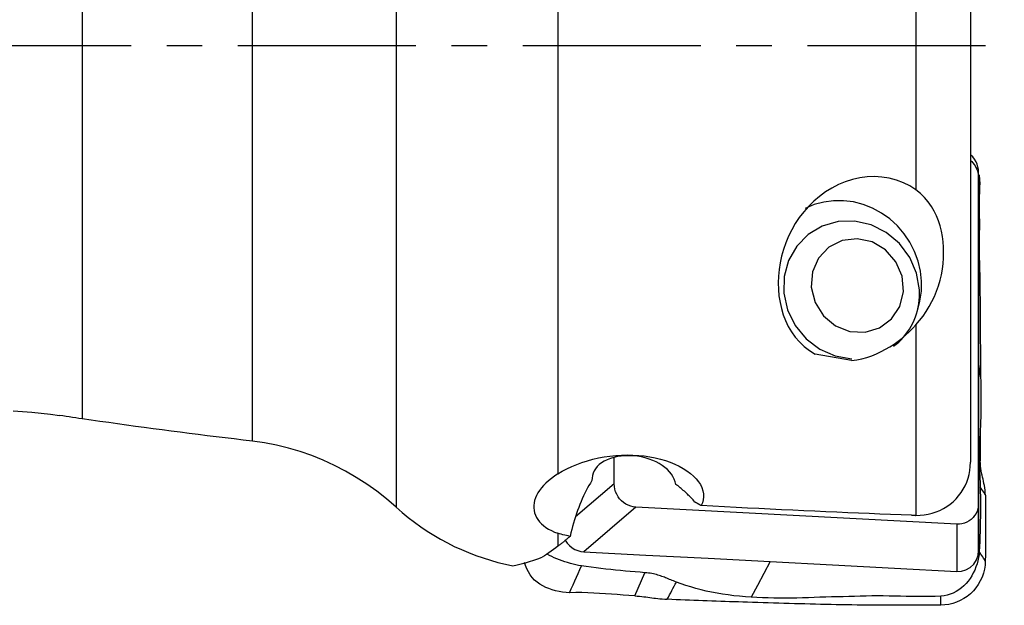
# Model space of a CAD drawing. Extents: x -68 to 41, y -21 to 51.
# Tile 3 of 10: x 8 to 25, y -10 to 0. Entities that reach past the tile are written whole.
import ezdxf

# ---------------------------------------------------------------- set-up
doc = ezdxf.new("R2010")
doc.units = 0
doc.header["$MEASUREMENT"] = 0
doc.linetypes.add('CENTER', pattern=[5.059896, 3.162435, -0.632487, 0.632487, -0.632487])
doc.layers.add('1', color=4, linetype='CONTINUOUS')
doc.layers.add('SK4', color=2, linetype='CENTER')

msp = doc.modelspace()

# ---------------------------------------------------------------- linework, layer by layer
at = {"layer": '1'}
for p, q in [((9.0125, 6.089495), (9.0125, -6.633728)), ((17.464054, 5.39442), (17.464054, -7.611955)), ((12.035862, -7.0289), (12.035862, 5.221626)), ((14.589842, 5.184328), (14.589842, -8.203982)), ((23.825257, 4.809644), (23.825257, -2.564149)), ((24.791398, 4.300423), (24.791398, -7.405788)), ((24.935948, -2.352673), (24.937496, -2.250552)), ((24.935948, -2.352673), (24.935948, -8.134229)), ((23.825257, -4.962271), (23.825257, -8.348875)), ((18.463546, -7.79071), (18.463546, -7.323126)), ((18.463546, -7.79071), (17.774854, -8.378118)), ((18.850002, -8.203242), (17.921572, -8.995131)), ((24.549491, -8.505739), (18.850002, -8.203242)), ((24.935948, -8.134229), (24.937496, -8.975477)), ((24.549491, -8.505739), (24.55104, -9.346987)), ((17.464054, -8.666628), (17.464054, -8.898601))]:
    msp.add_line(p, q, dxfattribs=at)
for points in [[(24.791757, -2.039617, 0), (24.815402, -2.061812, 0), (24.837274, -2.085797, 0), (24.857243, -2.111415, 0), (24.875195, -2.138491, 0), (24.891013, -2.166848, 0), (24.904584, -2.19631, 0), (24.915791, -2.226651, 0), (24.924562, -2.257611, 0), (24.930867, -2.289037, 0), (24.934672, -2.320775, 0), (24.935948, -2.352673, 0)], [(24.937496, -2.250552, 0), (24.93489, -2.204963, 0), (24.926668, -2.157827, 0), (24.912364, -2.110154, 0), (24.891761, -2.063132, 0), (24.864951, -2.018049, 0), (24.832361, -1.97619, 0), (24.794743, -1.938727, 0)], [(24.937496, -5.613014, 0), (24.937496, -4.492193, 0), (24.937496, -3.371372, 0), (24.937496, -2.250552, 0)], [(23.825257, -2.564149, 0), (23.716759, -2.494545, 0), (23.600858, -2.436392, 0), (23.477909, -2.390023, 0), (23.351142, -2.356596, 0), (23.221417, -2.336095, 0), (23.088988, -2.328362, 0), (22.956598, -2.33336, 0), (22.825537, -2.350636, 0), (22.69579, -2.379888, 0), (22.569034, -2.420341, 0), (22.446798, -2.471175, 0), (22.329103, -2.531882, 0), (22.216395, -2.601885, 0), (22.110076, -2.679839, 0), (22.010513, -2.764949, 0), (21.917444, -2.856907, 0), (21.831144, -2.955033, 0), (21.752392, -3.057882, 0), (21.681384, -3.164573, 0), (21.617755, -3.27504, 0), (21.561412, -3.388957, 0), (21.512758, -3.504965, 0), (21.471794, -3.622264, 0), (21.438349, -3.740472, 0), (21.412243, -3.859666, 0), (21.393425, -3.979653, 0), (21.381943, -4.098861, 0), (21.377816, -4.216854, 0), (21.381042, -4.333606, 0), (21.391621, -4.449089, 0), (21.409561, -4.56327, 0), (21.434975, -4.675338, 0), (21.46773, -4.783777, 0), (21.507962, -4.888572, 0), (21.556033, -4.98966, 0), (21.612524, -5.086904, 0), (21.678188, -5.179989, 0), (21.753062, -5.267388, 0), (21.836965, -5.347402, 0), (21.93078, -5.419406, 0), (22.034591, -5.481904, 0)], [(24.93734, -2.29443, 0), (24.937394, -2.295189, 0), (24.937447, -2.295947, 0), (24.9375, -2.296706, 0)], [(24.942352, -2.292208, 0), (24.945959, -2.310904, 0), (24.949086, -2.329841, 0), (24.95172, -2.349006, 0), (24.953854, -2.368383, 0), (24.955488, -2.387952, 0), (24.956627, -2.407692, 0), (24.957273, -2.427582, 0), (24.957374, -2.447606, 0), (24.956865, -2.467748, 0), (24.955974, -2.487958, 0)], [(23.825257, -4.962271, 0), (23.889512, -4.886932, 0), (23.950327, -4.807975, 0), (24.007381, -4.725464, 0), (24.060365, -4.639468, 0), (24.109018, -4.550092, 0), (24.153016, -4.457637, 0), (24.191812, -4.363241, 0), (24.225227, -4.267592, 0), (24.253361, -4.170825, 0), (24.276284, -4.073124, 0), (24.294057, -3.974539, 0), (24.306697, -3.875403, 0), (24.314201, -3.77651, 0), (24.31659, -3.678606, 0), (24.313979, -3.581877, 0), (24.306356, -3.486266, 0), (24.293683, -3.391725, 0), (24.275781, -3.298075, 0), (24.252423, -3.205664, 0), (24.223437, -3.115092, 0), (24.188608, -3.026838, 0), (24.147429, -2.940899, 0), (24.099115, -2.857195, 0), (24.043188, -2.776614, 0), (23.979432, -2.70044, 0), (23.906825, -2.629116, 0), (23.825257, -2.564149, 0)], [(24.955974, -2.487958, 0), (24.95092, -2.593735, 0), (24.948589, -2.700421, 0), (24.948495, -2.806791, 0), (24.949416, -2.912677, 0), (24.950274, -3.018562, 0), (24.950887, -3.124519, 0), (24.951006, -3.23053, 0), (24.950164, -3.336575, 0), (24.948873, -3.442671, 0), (24.948067, -3.548846, 0), (24.948373, -3.655114, 0), (24.95018, -3.761452, 0), (24.952522, -3.867841, 0), (24.954708, -3.974274, 0), (24.956749, -4.080749, 0), (24.958641, -4.187264, 0), (24.960391, -4.293814, 0), (24.962008, -4.400397, 0), (24.963491, -4.50701, 0), (24.964835, -4.613649, 0), (24.966027, -4.720313, 0), (24.966976, -4.826997, 0), (24.967535, -4.933698, 0), (24.96762, -5.040411, 0), (24.967732, -5.147078, 0), (24.968151, -5.253598, 0), (24.968792, -5.359893, 0), (24.969615, -5.46588, 0), (24.970602, -5.571475, 0), (24.97173, -5.676591, 0), (24.972945, -5.781129, 0), (24.974185, -5.884986, 0)], [(23.849412, -4.712275, 0), (23.896643, -4.541752, 0), (23.921989, -4.365407, 0), (23.925046, -4.186055, 0), (23.905765, -4.00656, 0), (23.864454, -3.829786, 0), (23.801773, -3.658554, 0), (23.718721, -3.495599, 0), (23.616625, -3.343522, 0), (23.497114, -3.204748, 0), (23.362096, -3.081495, 0), (23.213726, -2.975729, 0), (23.054373, -2.889139, 0), (22.886579, -2.823106, 0), (22.713024, -2.778685, 0), (22.536477, -2.756585, 0), (22.359757, -2.757158, 0), (22.185685, -2.780396, 0), (22.017039, -2.825927, 0), (21.85651, -2.893025, 0)], [(23.886686, -4.341715, 0), (23.835189, -4.043567, 0), (23.714458, -3.763298, 0), (23.531731, -3.517716, 0), (23.297969, -3.321547, 0), (23.027187, -3.186555, 0), (22.735625, -3.120836, 0), (22.440767, -3.128329, 0), (22.160295, -3.208586, 0), (21.911028, -3.356795, 0), (21.707914, -3.564066, 0), (21.563133, -3.817971, 0), (21.485368, -4.103284, 0), (21.479281, -4.402895, 0), (21.545238, -4.698838, 0), (21.679284, -4.973364, 0), (21.87338, -5.210012, 0), (22.115886, -5.39459, 0), (22.392261, -5.516029, 0), (22.68593, -5.567048, 0)], [(22.276409, -3.583011, 0), (22.094255, -3.775975, 0), (21.986832, -4.021922, 0), (21.96578, -4.294201, 0), (22.03338, -4.563306, 0), (22.182307, -4.800076, 0), (22.396422, -4.978851, 0), (22.652522, -5.080261, 0), (22.922856, -5.093314, 0), (23.178128, -5.016597, 0), (23.390675, -4.858423, 0), (23.537466, -4.635933, 0), (23.602592, -4.373237, 0), (23.578996, -4.098802, 0), (23.469236, -3.842367, 0), (23.285205, -3.631722, 0), (23.046846, -3.489692, 0), (22.779989, -3.43167, 0), (22.513553, -3.463941, 0), (22.276409, -3.583011, 0)], [(23.42692, -5.344508, 0), (23.473777, -5.307662, 0), (23.518623, -5.268366, 0), (23.561343, -5.22672, 0), (23.60183, -5.182829, 0), (23.63998, -5.136805, 0), (23.675697, -5.088765, 0), (23.708891, -5.03883, 0), (23.739477, -4.987126, 0), (23.767377, -4.933786, 0), (23.792521, -4.878944, 0), (23.814845, -4.82274, 0), (23.834293, -4.765316, 0), (23.850815, -4.706817, 0), (23.864369, -4.647392, 0), (23.874921, -4.587192, 0), (23.882443, -4.52637, 0), (23.886918, -4.465079, 0), (23.888334, -4.403475, 0), (23.886686, -4.341715, 0)], [(22.680614, -5.59762, 0), (22.772581, -5.584695, 0), (22.863494, -5.565706, 0), (22.953071, -5.541059, 0), (23.04017, -5.511497, 0), (23.124493, -5.477596, 0), (23.206321, -5.439603, 0), (23.285819, -5.397749, 0), (23.363028, -5.352327, 0), (23.437353, -5.303943, 0), (23.50875, -5.252876, 0), (23.577292, -5.199337, 0), (23.643089, -5.143495, 0), (23.706303, -5.085356, 0), (23.767004, -5.02494, 0), (23.825257, -4.962271, 0)], [(22.680614, -5.59762, 0), (22.64642, -5.591616, 0), (22.612247, -5.585602, 0), (22.578095, -5.579578, 0), (22.543965, -5.573545, 0), (22.509855, -5.567503, 0), (22.475767, -5.56145, 0), (22.441701, -5.555388, 0), (22.407656, -5.549317, 0), (22.373632, -5.543236, 0), (22.33963, -5.537146, 0), (22.30565, -5.531046, 0), (22.271691, -5.524936, 0), (22.237754, -5.518817, 0), (22.203839, -5.512689, 0), (22.169945, -5.506551, 0), (22.136074, -5.500403, 0), (22.102224, -5.494246, 0), (22.068397, -5.48808, 0), (22.034591, -5.481904, 0)], [(24.974185, -5.884986, 0), (24.961955, -5.794329, 0), (24.949726, -5.703672, 0), (24.937496, -5.613014, 0)], [(24.937496, -8.975477, 0), (24.937496, -7.854656, 0), (24.937496, -6.733835, 0), (24.937496, -5.613014, 0)], [(24.974185, -5.884986, 0), (24.97516, -5.967426, 0), (24.976087, -6.049348, 0), (24.976931, -6.130726, 0), (24.977506, -6.211512, 0), (24.977724, -6.291621, 0), (24.977581, -6.371002, 0), (24.977051, -6.449613, 0), (24.976112, -6.527412, 0), (24.974758, -6.604352, 0), (24.972986, -6.680389, 0), (24.970806, -6.755483, 0), (24.968232, -6.829598, 0), (24.965299, -6.902699, 0), (24.962052, -6.974751, 0), (24.958549, -7.045741, 0), (24.954861, -7.115627, 0), (24.951081, -7.184345, 0), (24.947296, -7.252177, 0)], [(7.785229, -6.493761, 0), (7.951445, -6.502691, 0), (8.117413, -6.515218, 0), (8.282824, -6.531298, 0), (8.447163, -6.55084, 0), (8.609996, -6.573743, 0)], [(9.0125, -6.633728, 0), (8.954985, -6.625284, 0), (8.897475, -6.616797, 0), (8.83997, -6.608269, 0), (8.78247, -6.5997, 0), (8.724974, -6.591089, 0), (8.667482, -6.582437, 0), (8.609996, -6.573743, 0)], [(12.035862, -7.0289, 0), (11.874439, -7.010135, 0), (11.713241, -6.991141, 0), (11.552275, -6.971918, 0), (11.391545, -6.952466, 0), (11.231056, -6.932787, 0), (11.070814, -6.91288, 0), (10.910824, -6.892747, 0), (10.751092, -6.872388, 0), (10.591621, -6.851804, 0), (10.432419, -6.830995, 0), (10.273489, -6.809963, 0), (10.114838, -6.788707, 0), (9.95647, -6.767229, 0), (9.79839, -6.745529, 0), (9.640604, -6.723608, 0), (9.483117, -6.701467, 0), (9.325934, -6.679106, 0), (9.16906, -6.656526, 0), (9.0125, -6.633728, 0)], [(24.962956, -6.919284, 0), (24.963583, -6.965618, 0), (24.964193, -7.011951, 0), (24.964783, -7.058284, 0), (24.965356, -7.104615, 0), (24.96591, -7.150946, 0), (24.966445, -7.197276, 0), (24.966963, -7.243604, 0), (24.967462, -7.289932, 0), (24.967942, -7.336259, 0), (24.968404, -7.382584, 0)], [(14.589842, -8.203982, 0), (14.421224, -8.058195, 0), (14.246954, -7.92137, 0), (14.06713, -7.793351, 0), (13.881803, -7.673985, 0), (13.690953, -7.563284, 0), (13.494674, -7.461418, 0), (13.293434, -7.368723, 0), (13.08953, -7.286251, 0), (12.883353, -7.214096, 0), (12.67492, -7.15218, 0), (12.464228, -7.100524, 0), (12.251226, -7.059348, 0), (12.035862, -7.0289, 0)], [(17.464054, -7.611955, 0), (17.541742, -7.565196, 0), (17.623785, -7.521245, 0), (17.709386, -7.480522, 0), (17.798571, -7.443, 0), (17.891338, -7.408737, 0), (17.987165, -7.377998, 0), (18.084949, -7.351134, 0), (18.184147, -7.328279, 0), (18.284893, -7.309393, 0), (18.387224, -7.29452, 0), (18.490513, -7.28379, 0), (18.593461, -7.277336, 0), (18.695765, -7.275127, 0), (18.797486, -7.277131, 0), (18.898782, -7.283385, 0), (18.998884, -7.293859, 0), (19.096647, -7.308435, 0), (19.191597, -7.326962, 0), (19.28373, -7.349374, 0), (19.372998, -7.375657, 0), (19.459273, -7.405841, 0), (19.541153, -7.439434, 0), (19.61796, -7.476082, 0), (19.68969, -7.51568, 0), (19.756246, -7.558195, 0), (19.81738, -7.603554, 0), (19.87225, -7.6512, 0), (19.920171, -7.700479, 0), (19.961003, -7.75118, 0), (19.994714, -7.803323, 0), (20.021025, -7.856724, 0), (20.039521, -7.910653, 0), (20.049974, -7.964392, 0), (20.052444, -8.017952, 0), (20.046867, -8.071337, 0), (20.033202, -8.124091, 0), (20.011709, -8.175558, 0)], [(19.560118, -7.797961, 0), (19.548077, -7.751611, 0), (19.530731, -7.705952, 0), (19.507939, -7.661031, 0), (19.479895, -7.617439, 0), (19.446906, -7.575741, 0), (19.408889, -7.535865, 0), (19.365614, -7.497762, 0), (19.317322, -7.461821, 0), (19.264835, -7.428764, 0), (19.208343, -7.398707, 0), (19.147645, -7.371635, 0), (19.083077, -7.347822, 0), (19.016021, -7.327859, 0), (18.946951, -7.311876, 0), (18.875837, -7.299919, 0), (18.80345, -7.2922, 0), (18.731413, -7.288929, 0), (18.659999, -7.290134, 0), (18.589949, -7.295737, 0), (18.522175, -7.305661, 0), (18.457507, -7.319841, 0), (18.396163, -7.338215, 0), (18.339253, -7.360379, 0), (18.287285, -7.386045, 0), (18.240177, -7.415181, 0), (18.198506, -7.447358, 0), (18.162561, -7.482205, 0), (18.132387, -7.519479, 0), (18.108034, -7.558934, 0), (18.089605, -7.600085, 0), (18.077001, -7.642728, 0), (18.070086, -7.686911, 0), (18.068813, -7.732136, 0)], [(24.947296, -7.25217, 0), (24.946003, -7.279122, 0), (24.945129, -7.305399, 0), (24.944644, -7.331078, 0), (24.944513, -7.356241, 0), (24.944707, -7.380982, 0), (24.945192, -7.4054, 0), (24.945938, -7.4296, 0), (24.946915, -7.453689, 0), (24.948092, -7.477776, 0), (24.94944, -7.501977, 0), (24.950929, -7.526407, 0), (24.952529, -7.551182, 0), (24.954208, -7.57642, 0), (24.955931, -7.602236, 0), (24.957663, -7.628744, 0), (24.959367, -7.656044, 0), (24.961001, -7.684223, 0), (24.962523, -7.713345, 0), (24.963887, -7.743441, 0), (24.965049, -7.774502, 0), (24.965969, -7.806473, 0), (24.966611, -7.839253, 0)], [(24.968413, -7.382576, 0), (24.965055, -7.36628, 0), (24.961856, -7.349983, 0), (24.958838, -7.333684, 0), (24.956026, -7.317384, 0), (24.953443, -7.301083, 0), (24.951111, -7.28478, 0), (24.949054, -7.268476, 0), (24.947296, -7.25217, 0)], [(23.825257, -8.348875, 0), (23.898015, -8.347351, 0), (23.970365, -8.340596, 0), (24.042212, -8.328551, 0), (24.11257, -8.311343, 0), (24.180935, -8.28913, 0), (24.24717, -8.261979, 0), (24.311283, -8.229851, 0), (24.372857, -8.192861, 0), (24.431056, -8.151495, 0), (24.485542, -8.106045, 0), (24.536373, -8.056496, 0), (24.583485, -8.002821, 0), (24.6263, -7.945653, 0), (24.664336, -7.885629, 0), (24.697574, -7.822929, 0), (24.726026, -7.757552, 0), (24.749554, -7.689673, 0), (24.767921, -7.620103, 0), (24.780965, -7.549622, 0), (24.788788, -7.478197, 0), (24.791398, -7.405788, 0)], [(25.058613, -7.988862, 0), (25.056724, -7.943063, 0), (25.052779, -7.899675, 0), (25.04721, -7.858315, 0), (25.040447, -7.818612, 0), (25.032885, -7.7804, 0), (25.024779, -7.743318, 0), (25.016363, -7.706898, 0), (25.007866, -7.670671, 0), (24.999505, -7.634125, 0), (24.991554, -7.596741, 0), (24.984292, -7.558, 0), (24.978009, -7.517301, 0), (24.973067, -7.474362, 0), (24.969822, -7.429469, 0), (24.968413, -7.382576, 0)], [(17.464054, -7.611955, 0), (17.405006, -7.651398, 0), (17.349678, -7.692006, 0), (17.298139, -7.733786, 0), (17.25103, -7.776237, 0), (17.208512, -7.819169, 0), (17.170522, -7.862626, 0), (17.136995, -7.906665, 0), (17.10797, -7.951292, 0), (17.08379, -7.995995, 0), (17.064508, -8.040554, 0), (17.050028, -8.085039, 0), (17.040345, -8.129456, 0), (17.03551, -8.1737, 0), (17.035567, -8.217594, 0), (17.040489, -8.260657, 0), (17.050239, -8.302808, 0), (17.064787, -8.344043, 0), (17.084234, -8.38441, 0), (17.10853, -8.423654, 0), (17.137507, -8.461381, 0), (17.170987, -8.497257, 0), (17.208894, -8.53119, 0), (17.25128, -8.563095, 0), (17.298228, -8.592896, 0), (17.349763, -8.620397, 0), (17.405152, -8.645047, 0), (17.464054, -8.666628, 0)], [(18.065592, -7.731977, 0), (18.040109, -7.774044, 0), (18.01508, -7.817491, 0), (17.99053, -7.862275, 0), (17.966482, -7.908354, 0), (17.94296, -7.955683, 0), (17.919986, -8.004216, 0), (17.897582, -8.053906, 0), (17.875771, -8.104705, 0), (17.854574, -8.156563, 0), (17.834011, -8.209431, 0), (17.814101, -8.263257, 0), (17.794865, -8.317988, 0), (17.776321, -8.373573, 0), (17.758487, -8.429956, 0), (17.74138, -8.487084, 0), (17.725017, -8.544901, 0), (17.709413, -8.60335, 0), (17.694585, -8.662376, 0), (17.680545, -8.721921, 0)], [(18.068813, -7.732136, 0), (18.068643, -7.732127, 0), (18.068474, -7.732119, 0), (18.068304, -7.73211, 0), (18.068135, -7.732102, 0), (18.067965, -7.732093, 0), (18.067796, -7.732085, 0), (18.067626, -7.732076, 0), (18.067457, -7.732068, 0), (18.067287, -7.73206, 0), (18.067118, -7.732051, 0), (18.066948, -7.732043, 0), (18.066779, -7.732035, 0), (18.066609, -7.732027, 0), (18.06644, -7.732018, 0), (18.06627, -7.73201, 0), (18.066101, -7.732002, 0), (18.065931, -7.731994, 0), (18.065762, -7.731986, 0), (18.065592, -7.731977, 0)], [(18.850002, -8.203242, 0), (18.803343, -8.197883, 0), (18.75743, -8.186897, 0), (18.712894, -8.170461, 0), (18.670359, -8.148761, 0), (18.630419, -8.122123, 0), (18.593663, -8.090973, 0), (18.560672, -8.05574, 0), (18.531909, -8.016924, 0), (18.507755, -7.975103, 0), (18.48859, -7.930864, 0), (18.474745, -7.885, 0), (18.466363, -7.838114, 0), (18.463546, -7.79071, 0)], [(19.896222, -8.112138, 0), (19.880342, -8.093733, 0), (19.864245, -8.07552, 0), (19.847935, -8.057502, 0), (19.831414, -8.039682, 0), (19.814684, -8.022062, 0), (19.797749, -8.004646, 0), (19.78061, -7.987437, 0), (19.763271, -7.970436, 0), (19.745734, -7.953647, 0), (19.728003, -7.937072, 0), (19.710079, -7.920714, 0), (19.691966, -7.904576, 0), (19.673666, -7.888659, 0), (19.655183, -7.872967, 0), (19.63652, -7.857502, 0), (19.617678, -7.842267, 0), (19.598662, -7.827263, 0), (19.579474, -7.812494, 0), (19.560118, -7.797961, 0)], [(24.966611, -7.839253, 0), (24.967673, -7.927894, 0), (24.968611, -8.016526, 0), (24.9693, -8.105143, 0), (24.969624, -8.193736, 0), (24.969545, -8.282301, 0), (24.969065, -8.370835, 0), (24.968185, -8.459335, 0), (24.966865, -8.547795, 0), (24.965031, -8.636208, 0), (24.962601, -8.724566, 0), (24.959499, -8.812856, 0), (24.955566, -8.901037, 0), (24.950533, -8.989097, 0)], [(25.058613, -7.988862, 0), (25.027946, -7.938992, 0), (24.997278, -7.889123, 0), (24.966611, -7.839253, 0)], [(25.058613, -7.988862, 0), (25.060051, -8.09384, 0), (25.061174, -8.198966, 0), (25.061978, -8.304313, 0), (25.062461, -8.409953, 0), (25.062621, -8.515961, 0), (25.062455, -8.622381, 0), (25.061959, -8.729132, 0), (25.061132, -8.836276, 0), (25.059969, -8.943902, 0), (25.05846, -9.052219, 0), (25.056596, -9.161573, 0)], [(14.589842, -8.203982, 0), (14.694414, -8.295846, 0), (14.802086, -8.384546, 0), (14.912947, -8.470082, 0), (15.026583, -8.552101, 0), (15.14223, -8.63005, 0), (15.259723, -8.703879, 0), (15.379053, -8.77362, 0), (15.50021, -8.839299, 0), (15.623182, -8.900939, 0), (15.74797, -8.958539, 0), (15.874589, -9.012067, 0), (16.003053, -9.061491, 0), (16.133375, -9.106775, 0), (16.265293, -9.147774, 0), (16.397926, -9.184218, 0), (16.53084, -9.216019, 0), (16.664117, -9.243251, 0)], [(20.011709, -8.175558, 0), (20.005834, -8.172141, 0), (19.999936, -8.168732, 0), (19.994015, -8.165332, 0), (19.988071, -8.161941, 0), (19.982104, -8.158558, 0), (19.976114, -8.155184, 0), (19.970102, -8.151819, 0), (19.964067, -8.148462, 0), (19.958009, -8.145115, 0), (19.951929, -8.141776, 0), (19.945827, -8.138446, 0), (19.939703, -8.135125, 0), (19.933556, -8.131814, 0), (19.927388, -8.128511, 0), (19.921198, -8.125218, 0), (19.914986, -8.121934, 0), (19.908753, -8.118659, 0), (19.902498, -8.115394, 0), (19.896222, -8.112138, 0)], [(23.745667, -8.347205, 0), (23.559637, -8.3402, 0), (23.372424, -8.332968, 0), (23.184032, -8.325511, 0), (22.994463, -8.317828, 0), (22.803719, -8.309919, 0), (22.611805, -8.301784, 0), (22.418723, -8.293424, 0), (22.224475, -8.284839, 0), (22.029065, -8.276028, 0), (21.832496, -8.266992, 0), (21.634771, -8.25773, 0), (21.435892, -8.248244, 0), (21.235863, -8.238534, 0), (21.034687, -8.228598, 0), (20.832367, -8.218438, 0), (20.628907, -8.208054, 0), (20.424308, -8.197446, 0), (20.218574, -8.186614, 0), (20.011709, -8.175558, 0)], [(24.935948, -8.134229, 0), (24.933107, -8.181409, 0), (24.924679, -8.227536, 0), (24.910806, -8.271978, 0), (24.89164, -8.314108, 0), (24.86747, -8.35334, 0), (24.838684, -8.389098, 0), (24.805678, -8.420812, 0), (24.768918, -8.448038, 0), (24.728954, -8.470418, 0), (24.686346, -8.487599, 0), (24.641857, -8.499281, 0), (24.596075, -8.505354, 0), (24.549491, -8.505739, 0)], [(23.745667, -8.347205, 0), (23.756978, -8.347598, 0), (23.768308, -8.34794, 0), (23.779659, -8.34823, 0), (23.791029, -8.348468, 0), (23.802419, -8.348655, 0), (23.813828, -8.348791, 0), (23.825257, -8.348875, 0)], [(17.680545, -8.721921, 0), (17.647896, -8.715366, 0), (17.615812, -8.70838, 0), (17.584299, -8.700952, 0), (17.553361, -8.693073, 0), (17.523005, -8.684732, 0), (17.493234, -8.67592, 0), (17.464054, -8.666628, 0)], [(17.680545, -8.721921, 0), (17.669191, -8.731617, 0), (17.657833, -8.741268, 0), (17.64647, -8.750876, 0), (17.635102, -8.76044, 0), (17.623729, -8.76996, 0), (17.612352, -8.779436, 0), (17.60097, -8.788868, 0), (17.589584, -8.798256, 0), (17.578193, -8.8076, 0), (17.566798, -8.8169, 0), (17.555399, -8.826155, 0), (17.543995, -8.835366, 0), (17.532587, -8.844533, 0), (17.521175, -8.853656, 0), (17.509759, -8.862734, 0), (17.498339, -8.871767, 0), (17.486914, -8.880757, 0), (17.475486, -8.889701, 0), (17.464054, -8.898601, 0)], [(17.464054, -8.898601, 0), (17.424134, -8.929113, 0), (17.384137, -8.958715, 0), (17.344064, -8.987405, 0), (17.303915, -9.015179, 0), (17.263688, -9.042035, 0), (17.223384, -9.067971, 0), (17.183003, -9.092982, 0)], [(17.593029, -8.792093, 0), (17.627249, -8.84154, 0), (17.668389, -8.885847, 0), (17.715057, -8.923502, 0), (17.765523, -8.953468, 0), (17.817922, -8.975267, 0), (17.870458, -8.988974, 0), (17.921572, -8.995131, 0)], [(16.664117, -9.243251, 0), (16.738274, -9.228277, 0), (16.81242, -9.211138, 0), (16.886557, -9.191833, 0), (16.960684, -9.170365, 0), (17.0348, -9.146734, 0), (17.108907, -9.120939, 0), (17.183003, -9.092982, 0)], [(17.880287, -9.247712, 0), (17.831952, -9.23885, 0), (17.783405, -9.228448, 0), (17.734545, -9.21625, 0), (17.685418, -9.202906, 0), (17.636204, -9.188556, 0), (17.587144, -9.173327, 0), (17.538541, -9.157292, 0), (17.49076, -9.140361, 0), (17.444167, -9.122425, 0), (17.399039, -9.103322, 0), (17.355563, -9.082829, 0), (17.31392, -9.060728, 0), (17.274294, -9.03686, 0)], [(17.921572, -8.995131, 0), (19.026483, -9.053774, 0), (20.131395, -9.112416, 0), (21.236306, -9.171059, 0)], [(24.950533, -8.989097, 0), (24.945132, -9.044651, 0), (24.936653, -9.10022, 0), (24.924592, -9.155816, 0), (24.909335, -9.21128, 0), (24.890795, -9.266267, 0), (24.869037, -9.320364, 0), (24.84415, -9.373077, 0), (24.81622, -9.423901, 0), (24.785295, -9.472466, 0), (24.751384, -9.518539, 0), (24.714505, -9.561893, 0), (24.674715, -9.60229, 0), (24.632083, -9.63949, 0), (24.586677, -9.673244, 0), (24.538594, -9.703266, 0), (24.48801, -9.729219, 0), (24.435167, -9.750775, 0), (24.380369, -9.767549, 0), (24.324019, -9.779287, 0), (24.26658, -9.785554, 0)], [(24.55104, -9.346987, 0), (24.631629, -9.342646, 0), (24.713552, -9.319265, 0), (24.790171, -9.275615, 0), (24.854626, -9.213654, 0), (24.901665, -9.138428, 0), (24.929, -9.056776, 0), (24.937496, -8.975477, 0)], [(25.056596, -9.161573, 0), (25.040918, -9.136079, 0), (25.025468, -9.110955, 0), (25.010214, -9.086149, 0), (24.995125, -9.061612, 0), (24.980169, -9.037291, 0), (24.965316, -9.013137, 0), (24.950533, -8.989097, 0)], [(17.671011, -9.723331, 0), (17.608201, -9.722308, 0), (17.54592, -9.715211, 0), (17.484164, -9.703776, 0), (17.423101, -9.689005, 0), (17.363177, -9.67138, 0), (17.304979, -9.651259, 0), (17.248909, -9.628327, 0), (17.195199, -9.602063, 0), (17.144083, -9.571946, 0), (17.095794, -9.537455, 0), (17.050678, -9.498193, 0), (17.009303, -9.454396, 0), (16.972197, -9.406446, 0), (16.939553, -9.354788, 0), (16.911507, -9.300057, 0), (16.88814, -9.242935, 0), (16.8694, -9.184072, 0)], [(17.671011, -9.723331, 0), (17.701944, -9.653029, 0), (17.732429, -9.583746, 0), (17.762527, -9.515343, 0), (17.7923, -9.447678, 0), (17.82181, -9.380612, 0), (17.851118, -9.314004, 0), (17.880287, -9.247712, 0)], [(19.009461, -9.367872, 0), (18.922534, -9.360953, 0), (18.835608, -9.353909, 0), (18.748685, -9.346614, 0), (18.661765, -9.33895, 0), (18.574852, -9.330879, 0), (18.487949, -9.322402, 0), (18.401059, -9.313518, 0), (18.314185, -9.304188, 0), (18.227331, -9.294335, 0), (18.140498, -9.283889, 0), (18.053698, -9.272765, 0), (17.966962, -9.260781, 0), (17.880287, -9.247712, 0)], [(21.236306, -9.171059, 0), (21.123408, -9.382004, 0), (21.010511, -9.592949, 0), (20.897613, -9.803894, 0)], [(21.236306, -9.171059, 0), (22.341217, -9.229702, 0), (23.446128, -9.288344, 0), (24.55104, -9.346987, 0)], [(25.056596, -9.161573, 0), (25.051898, -9.234629, 0), (25.040549, -9.306741, 0), (25.022615, -9.377588, 0), (24.998338, -9.446597, 0), (24.968075, -9.512914, 0), (24.932216, -9.575862, 0), (24.890911, -9.635177, 0), (24.844295, -9.690614, 0), (24.792504, -9.741899, 0), (24.735958, -9.788424, 0), (24.675539, -9.82937, 0), (24.611933, -9.864315, 0), (24.545871, -9.893056, 0), (24.478043, -9.91548, 0), (24.408705, -9.931599, 0), (24.338026, -9.941432, 0), (24.266177, -9.944997, 0)], [(18.827931, -9.780434, 0), (18.888441, -9.642913, 0), (18.948951, -9.505393, 0), (19.009461, -9.367872, 0)], [(19.568719, -9.534369, 0), (19.542899, -9.524775, 0), (19.517823, -9.515162, 0), (19.493406, -9.505566, 0), (19.469556, -9.496021, 0), (19.446171, -9.486556, 0), (19.423144, -9.477198, 0), (19.400364, -9.467973, 0), (19.377714, -9.458906, 0), (19.355079, -9.450023, 0), (19.332336, -9.44135, 0), (19.309362, -9.432917, 0), (19.286032, -9.424752, 0), (19.26222, -9.416894, 0), (19.237801, -9.409382, 0), (19.212653, -9.402259, 0), (19.18666, -9.395576, 0), (19.159725, -9.389387, 0), (19.131769, -9.383752, 0), (19.102746, -9.37873, 0), (19.072651, -9.374379, 0), (19.041526, -9.370747, 0), (19.009461, -9.367872, 0)], [(19.406556, -9.840966, 0), (19.426773, -9.802007, 0), (19.447002, -9.763187, 0), (19.467244, -9.724528, 0), (19.487502, -9.686051, 0), (19.507777, -9.647776, 0), (19.52807, -9.609723, 0), (19.548383, -9.571914, 0), (19.568719, -9.534369, 0)], [(20.897613, -9.803894, 0), (20.7937, -9.796341, 0), (20.690687, -9.787529, 0), (20.58889, -9.776886, 0), (20.488282, -9.764332, 0), (20.388966, -9.749823, 0), (20.291063, -9.733317, 0), (20.194674, -9.714804, 0), (20.099883, -9.694304, 0), (20.006769, -9.671848, 0), (19.91541, -9.647519, 0), (19.825882, -9.621441, 0), (19.738254, -9.593748, 0), (19.652553, -9.56463, 0), (19.568719, -9.534369, 0)], [(18.827931, -9.780434, 0), (18.724964, -9.772648, 0), (18.621803, -9.764812, 0), (18.518357, -9.757067, 0), (18.414536, -9.749555, 0), (18.31025, -9.742415, 0), (18.205436, -9.735795, 0), (18.100147, -9.729944, 0), (17.994275, -9.725225, 0), (17.887692, -9.721972, 0), (17.780102, -9.720925, 0), (17.671011, -9.723331, 0)], [(18.827931, -9.780434, 0), (18.87262, -9.783942, 0), (18.914545, -9.787591, 0), (18.95415, -9.791463, 0), (18.991868, -9.795636, 0), (19.027937, -9.800078, 0), (19.062771, -9.804688, 0), (19.096884, -9.809382, 0), (19.130792, -9.814074, 0), (19.165048, -9.818695, 0), (19.200223, -9.82319, 0), (19.236884, -9.827503, 0), (19.275684, -9.831583, 0), (19.316981, -9.835313, 0), (19.360574, -9.838504, 0), (19.406556, -9.840966, 0)], [(24.26658, -9.785555, 0), (24.163391, -9.790518, 0), (24.060086, -9.792915, 0), (23.957679, -9.793012, 0), (23.85606, -9.791918, 0), (23.754504, -9.790732, 0), (23.652823, -9.789544, 0), (23.551048, -9.788093, 0), (23.449175, -9.786204, 0), (23.347193, -9.783854, 0), (23.245129, -9.781966, 0), (23.143, -9.781236, 0), (23.040836, -9.782186, 0), (22.938628, -9.78423, 0), (22.83635, -9.786612, 0), (22.734005, -9.7891, 0), (22.631591, -9.791614, 0), (22.529102, -9.794211, 0), (22.426541, -9.796932, 0), (22.323912, -9.799788, 0), (22.221221, -9.80279, 0), (22.118475, -9.805946, 0), (22.015674, -9.809177, 0), (21.912809, -9.812282, 0), (21.809869, -9.815202, 0), (21.706898, -9.817899, 0), (21.604097, -9.819908, 0), (21.501643, -9.820868, 0), (21.399548, -9.820833, 0), (21.297924, -9.819722, 0), (21.196854, -9.817497, 0), (21.096371, -9.814185, 0), (20.996663, -9.80957, 0), (20.897613, -9.803894, 0)], [(24.266177, -9.944997, 0), (24.266311, -9.891849, 0), (24.266446, -9.838702, 0), (24.26658, -9.785554, 0)], [(20.82989, -9.893189, 0), (20.750816, -9.890684, 0), (20.671741, -9.88817, 0), (20.592667, -9.885639, 0), (20.513592, -9.883056, 0), (20.434518, -9.880414, 0), (20.355443, -9.877716, 0), (20.276368, -9.874962, 0), (20.197294, -9.872152, 0), (20.118219, -9.869285, 0), (20.039145, -9.866363, 0), (19.96007, -9.863384, 0), (19.880995, -9.860349, 0), (19.801921, -9.857258, 0), (19.722846, -9.85411, 0), (19.643772, -9.850907, 0), (19.564697, -9.847646, 0), (19.485622, -9.84433, 0), (19.406548, -9.840957, 0)], [(24.266177, -9.944997, 0), (24.173298, -9.945531, 0), (24.080418, -9.94601, 0), (23.987539, -9.946436, 0), (23.89466, -9.946808, 0), (23.801781, -9.947125, 0), (23.708902, -9.947389, 0), (23.616023, -9.947598, 0), (23.523144, -9.947752, 0), (23.430265, -9.947853, 0), (23.337386, -9.947886, 0), (23.244509, -9.947698, 0), (23.151635, -9.947221, 0), (23.058763, -9.946429, 0), (22.965894, -9.945342, 0), (22.873025, -9.944132, 0), (22.780156, -9.942813, 0), (22.687287, -9.941388, 0), (22.594417, -9.939856, 0), (22.501548, -9.938218, 0), (22.408679, -9.936474, 0), (22.31581, -9.934623, 0), (22.222941, -9.932667, 0), (22.130072, -9.930604, 0), (22.037203, -9.928435, 0), (21.944334, -9.92616, 0), (21.851465, -9.923779, 0), (21.758596, -9.921292, 0), (21.665727, -9.918699, 0), (21.572857, -9.916008, 0), (21.479988, -9.913259, 0), (21.387118, -9.910474, 0), (21.294248, -9.907656, 0), (21.201377, -9.904807, 0), (21.108506, -9.901933, 0), (21.015634, -9.899036, 0), (20.922762, -9.89612, 0), (20.82989, -9.893189, 0)]]:
    msp.add_polyline3d(points, dxfattribs=at)
at = {"layer": 'SK4'}
msp.add_line((-54, 0), (30.0125, 0), dxfattribs=at)

doc.saveas('drawing.dxf')
